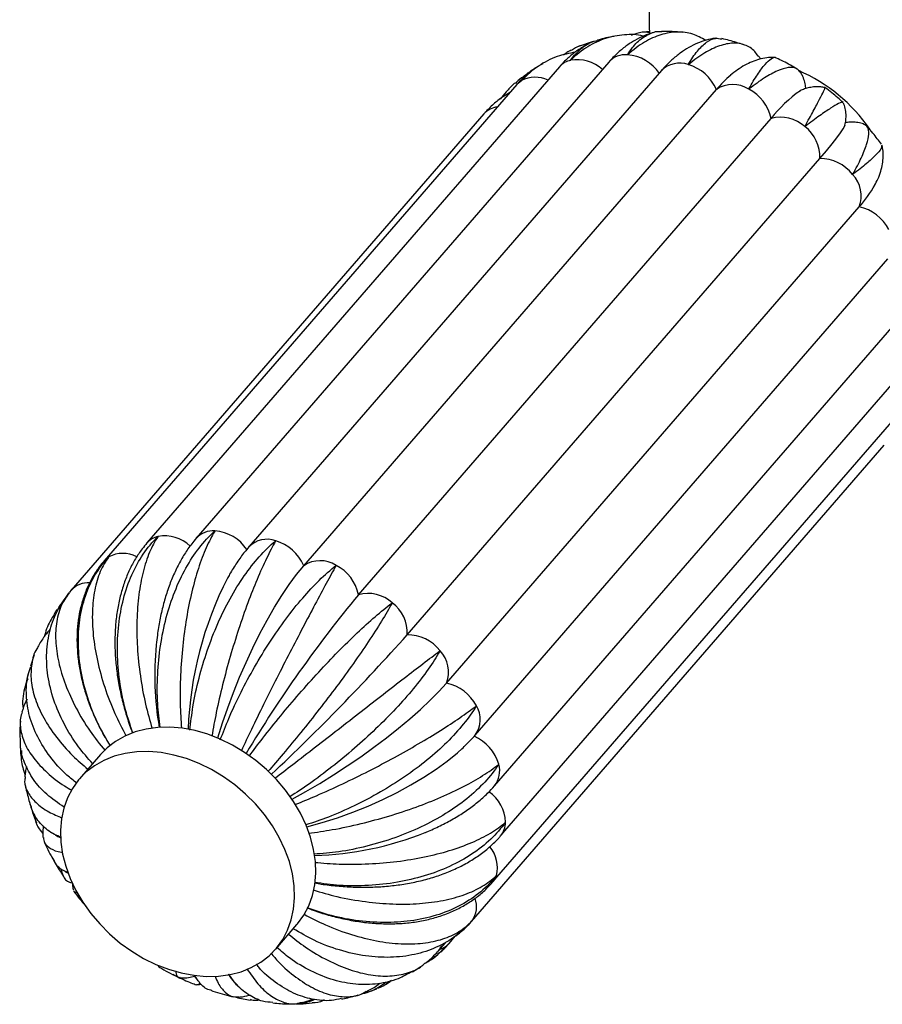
# Paper-space layout '_Posterior' of a CAD drawing. Header units: millimetres. Extents: x -353 to 353, y -227 to 1579.
# Tile 1 of 4: x -205 to -6, y -227 to 0. Entities that reach past the tile are written whole.
import ezdxf

# ---------------------------------------------------------------- set-up
doc = ezdxf.new("R2010")
doc.units = ezdxf.units.MM

psp = doc.layouts.new('_Posterior')

# ---------------------------------------------------------------- linework, layer by layer
at = {"color": 7, "linetype": 'Continuous', "lineweight": 25}
for p, q in [((-63.44, -3.32), (-64.17, -3.59)), ((-72.89, -5.01), (-76.31, -6.16)), ((-80.69, -10.85), (-175.95, -120.85)), ((-69.3, -9.76), (-164.56, -119.76)), ((-85.64, -10.79), (-86.52, -11.32)), ((-84.56, -10.13), (-85.28, -10.57)), ((-57.14, -11.74), (-152.4, -121.74)), ((-90.53, -14.94), (-185.79, -124.94)), ((-139.74, -126.09), (-44.47, -16.09)), ((-92.99, -16.64), (-94.42, -18.3)), ((-98.16, -21.74), (-193.42, -131.74)), ((-127.12, -132.81), (-31.86, -22.81)), ((-115.87, -142.06), (-20.61, -32.06)), ((-106.77, -153.21), (-11.5, -43.21)), ((-100.16, -165.23), (-4.89, -55.23)), ((-95.68, -176.94), (-0.42, -66.94)), ((-94.31, -188.53), (0.95, -78.53)), ((-96.14, -199.21), (-0.87, -89.21)), ((-101.03, -208.26), (-5.76, -98.26)), ((-193.42, -131.74), (-193.82, -132.23)), ((-193.55, -131.89), (-193.42, -131.74)), ((-196.63, -136.33), (-196.31, -135.85)), ((-201.97, -146.65), (-202.85, -149.32)), ((-203.38, -151.07), (-204.14, -154.34)), ((-186.67, -169.73), (-191.55, -175.36)), ((-198.11, -187.64), (-197.44, -188.06)), ((-146.2, -214.64), (-141.32, -209)), ((-100.9, -208.11), (-101.03, -208.26)), ((-108.65, -215.06), (-107.05, -213.2)), ((-106.2, -213.36), (-104.77, -211.7)), ((-114.61, -219.89), (-112.68, -218.66)), ((-155.51, -222.54), (-154.97, -223.08)), ((-126.3, -224.97), (-126, -224.87)), ((-135.75, -226.68), (-135.45, -226.57))]:
    psp.add_line(p, q, dxfattribs=at)
at = {"color": 8, "linetype": 'Continuous', "lineweight": 25, "flags": 128}
for points in [[(-90.53, -14.94), (-90.18, -14.57), (-89.49, -14.05)], [(-92.99, -16.64), (-93.46, -17.29), (-93.67, -17.7)], [(-185.8, -124.94), (-185.44, -124.57), (-184.75, -124.05)], [(-106.86, -213.99), (-106.23, -213.4), (-106.2, -213.36)], [(-108.41, -214.78), (-107.6, -214.45), (-106.86, -213.99)]]:
    psp.add_lwpolyline(points, dxfattribs=at)
at = {"color": 7, "linetype": 'Continuous', "lineweight": 25, "flags": 128}
for points in [[(-20.61, -32.06), (-19.08, -30.26), (-17.76, -28.66), (-16.67, -27.27), (-15.82, -26.1), (-15.21, -25.17), (-14.85, -24.48), (-14.77, -24.25)], [(-159.59, -165.91), (-159.58, -165.87), (-158.5, -162.41), (-157.29, -158.9), (-155.98, -155.38), (-154.57, -151.87), (-153.07, -148.42), (-151.5, -145.04), (-149.88, -141.78), (-148.21, -138.66), (-146.51, -135.71), (-144.79, -132.95), (-143.08, -130.41), (-141.39, -128.12), (-139.74, -126.09)], [(-142.43, -180.05), (-142.38, -180.02), (-139.23, -178.26), (-136.04, -176.38), (-132.85, -174.4), (-129.69, -172.34), (-126.58, -170.21), (-123.55, -168.04), (-120.63, -165.84), (-117.84, -163.64), (-115.22, -161.44), (-112.77, -159.29), (-110.54, -157.18), (-108.53, -155.15), (-106.77, -153.21)], [(-141.32, -209), (-141.15, -208.81), (-139.72, -206.83), (-138.57, -204.65), (-137.73, -202.29), (-137.19, -199.78), (-136.96, -197.15), (-137.05, -194.42), (-137.46, -191.63), (-138.18, -188.82), (-139.2, -186.02), (-140.51, -183.25), (-142.09, -180.56), (-143.94, -177.97), (-146.02, -175.51), (-148.31, -173.21), (-150.78, -171.11), (-153.41, -169.22), (-156.16, -167.56), (-159, -166.16), (-161.91, -165.03), (-164.83, -164.19), (-167.75, -163.64), (-170.63, -163.4), (-173.42, -163.46), (-176.11, -163.82), (-178.65, -164.48), (-181.02, -165.44), (-183.19, -166.67), (-185.14, -168.17), (-186.67, -169.73)], [(-190.02, -173.8), (-191.72, -175.55), (-193.15, -177.53), (-194.29, -179.71), (-195.14, -182.07), (-195.68, -184.59), (-195.91, -187.22), (-195.82, -189.95), (-195.41, -192.73), (-194.69, -195.54), (-193.67, -198.35), (-192.36, -201.11), (-190.77, -203.81), (-188.93, -206.4), (-186.85, -208.86), (-184.56, -211.15), (-182.09, -213.26), (-179.46, -215.15), (-176.71, -216.8), (-173.86, -218.2), (-170.96, -219.33), (-168.03, -220.17), (-165.12, -220.72), (-162.24, -220.97), (-159.45, -220.91), (-156.76, -220.55), (-154.22, -219.88), (-151.85, -218.93), (-149.68, -217.7), (-147.73, -216.2), (-146.03, -214.45), (-144.6, -212.47), (-143.46, -210.29), (-142.61, -207.93), (-142.07, -205.41), (-141.84, -202.78), (-141.93, -200.05), (-142.34, -197.27), (-143.06, -194.46), (-144.08, -191.65), (-145.39, -188.89), (-146.98, -186.19), (-148.82, -183.6), (-150.9, -181.14), (-153.19, -178.85), (-155.66, -176.74), (-158.29, -174.85), (-161.04, -173.2), (-163.88, -171.8), (-166.79, -170.67), (-169.71, -169.83), (-172.63, -169.28), (-175.51, -169.03), (-178.3, -169.09), (-180.99, -169.45), (-183.53, -170.12), (-185.9, -171.07), (-188.07, -172.3), (-190.02, -173.8)], [(-139.03, -186.42), (-135.51, -185.45), (-131.95, -184.31), (-128.4, -183.03), (-124.89, -181.62), (-121.47, -180.09), (-118.16, -178.47), (-114.99, -176.75), (-111.99, -174.96), (-109.19, -173.12), (-106.61, -171.23), (-104.27, -169.32), (-103.14, -168.31)]]:
    psp.add_lwpolyline(points, dxfattribs=at)
at = {"color": 7, "linetype": 'Continuous', "lineweight": 25}
for centre, radius, start, end in [((0, 0), 60, 156.6998, 183.0922), ((-65.76, -17.91), 9.86, 34.1483, 85.5097), ((-53.86, -20.17), 10.24, 23.4607, 73.507), ((-22.73, -34.44), 28.45, 130.4127, 139.8371), ((-41.26, -47.66), 39.25, 34.8166, 66.2898), ((-40.67, -21.78), 6.84, 57.4778, 123.7325), ((-41.44, -24.72), 9.77, 11.2559, 62.9463), ((-8.74, -40.38), 29.03, 124.2089, 142.7563), ((-29.64, -30.77), 8.27, 47.5383, 105.5802), ((-29.23, -31.58), 8.63, 356.8185, 53.1654), ((-20.54, -41.58), 9.53, 37.8444, 90.4476), ((-18.25, -40.69), 7.2, 339.4793, 43.3934), ((-33.45, -23.52), 29.49, 318.0977, 330.1958), ((-13.67, -53.17), 10.2, 27.549, 77.7361), ((-161.02, -127.91), 9.86, 34.1483, 85.5097), ((-149.13, -130.17), 10.24, 23.4607, 73.507), ((-135.94, -131.78), 6.84, 57.4778, 123.7325), ((-136.7, -134.72), 9.77, 11.2559, 62.9463), ((-83.97, -166.69), 82.5, 152.7973, 178.0338), ((104.62, -324.25), 300.59, 140.4395, 149.0045), ((-124.9, -140.77), 8.27, 47.5383, 105.5802), ((-124.49, -141.58), 8.63, 356.8185, 53.1654), ((-496.4, 196.71), 509.48, 313.2675, 318.3227), ((-115.8, -151.58), 9.53, 37.8444, 90.4476), ((-102.46, -151.36), 71.68, 174.4708, 189.6989), ((-113.51, -150.69), 7.2, 339.4793, 43.3934), ((-108.93, -163.17), 10.2, 27.549, 77.7361), ((-104.38, -174.73), 10.04, 15.9844, 66.7209), ((-139.03, -119.79), 73.24, 271.4195, 291.8791)]:
    psp.add_arc(centre, radius, start, end, dxfattribs=at)
at = {"color": 8, "linetype": 'Continuous', "lineweight": 25}
for centre, radius, start, end in [((-65.42, -13.33), 5.28, 85.3373, 137.3851), ((-77.06, -14.05), 4.83, 102.757, 138.602), ((-76.65, -17.88), 8.67, 47.506, 99.8151), ((-52.99, -15.79), 5.8, 69.5365, 135.6742), ((-86.27, -20.24), 6.97, 65.1078, 117.4692), ((-94.4, -25.14), 5.07, 96.8676, 137.8379), ((-160.68, -123.33), 5.28, 85.3381, 137.3611), ((-172.32, -124.05), 4.83, 102.7574, 138.5822), ((-171.91, -127.9), 8.69, 46.8218, 99.7846), ((-148.25, -125.79), 5.8, 69.5344, 135.7079), ((-181.52, -130.31), 7.05, 62.9248, 117.3071), ((-189.52, -135.38), 5.34, 86.3316, 137.0086), ((-104.97, -161.65), 6, 323.3609, 32.1627), ((-99.94, -173.55), 5.44, 321.4588, 16.899), ((-102.2, -185.71), 9.06, 2.3911, 54.787), ((-98.11, -185.34), 4.96, 319.9783, 0.0253), ((-102.51, -195.83), 7.49, 345.7893, 39.8757), ((-99.62, -196.2), 4.61, 319.1336, 341.4916), ((-105.49, -204.83), 5.65, 324.4843, 19.5002), ((-112.14, -212.06), 4.6, 319.2138, 337.8658)]:
    psp.add_arc(centre, radius, start, end, dxfattribs=at)
at = {"color": 7, "linetype": 'Continuous', "lineweight": 25}
for points, knots in [([(-61.36, -3.79), (-61.37, -3.79), (-62.81, -3.32), (-65.77, -3.38), (-70.08, -4.1), (-74.25, -6.08), (-76.85, -8.1), (-78.1, -9.31), (-78.13, -9.34)], [0, 0, 0, 0, 0.001241, 0.246126, 0.498144, 0.743024, 0.995015, 1, 1, 1, 1]), ([(-68.13, -3.82), (-69.36, -4.06), (-70.67, -4.31), (-71.93, -4.72), (-72.01, -4.75)], [0, 0, 0, 0, 0.93869, 1, 1, 1, 1]), ([(-59.16, -2.99), (-59.83, -3.21), (-61.27, -3.67), (-63.35, -4.73), (-65.43, -6.09), (-67.45, -7.75), (-68.67, -9.08), (-69.3, -9.76)], [0, 0, 0, 0, 0.172367, 0.370499, 0.572053, 0.778589, 1, 1, 1, 1]), ([(-64.99, -8.08), (-64.97, -8.05), (-64.28, -6.93), (-62.77, -4.97), (-60.24, -3.27), (-58.32, -2.54), (-57.28, -2.72), (-57.17, -2.74)], [0, 0, 0, 0, 0.006439, 0.322762, 0.648263, 0.964591, 1, 1, 1, 1]), ([(-46.93, -4.74), (-47.92, -4.19), (-49.99, -3.05), (-53.51, -2.66), (-57.26, -3.28), (-61.12, -5.03), (-63.68, -6.92), (-64.96, -8.05), (-64.99, -8.08)], [0, 0, 0, 0, 0.18299, 0.383312, 0.589469, 0.789787, 0.995922, 1, 1, 1, 1]), ([(-59.86, -3), (-60.23, -2.93), (-61.48, -2.67), (-62.62, -3.08), (-63.42, -3.37)], [0, 0, 0, 0, 0.297199, 1, 1, 1, 1]), ([(-59.85, -2.75), (-59.86, -2.75), (-60.38, -2.76), (-60.9, -2.83), (-61.4, -2.89)], [0, 0, 0, 0, 0.01958, 1, 1, 1, 1]), ([(-52.33, -2.91), (-53.1, -2.83), (-54.71, -2.68), (-56.33, -2.71), (-57.17, -2.72)], [0, 0, 0, 0, 0.4796899, 1, 1, 1, 1]), ([(-44.44, -4.26), (-44.55, -4.27), (-45.37, -4.31), (-46.87, -4.68), (-48.9, -5.38), (-50.9, -6.38), (-52.86, -7.67), (-54.8, -9.26), (-56.21, -10.68), (-56.98, -11.55), (-57.14, -11.74)], [0, 0, 0, 0, 0.022736, 0.163096, 0.306731, 0.455972, 0.612924, 0.778922, 0.953694, 1, 1, 1, 1]), ([(-50.96, -10.35), (-50.94, -10.33), (-50.26, -9.13), (-48.85, -7.05), (-46.75, -5.05), (-44.83, -4.09), (-43.71, -4.33), (-43.23, -4.43)], [0, 0, 0, 0, 0.005358, 0.268594, 0.539469, 0.802709, 1, 1, 1, 1]), ([(-38.17, -5.78), (-39.28, -5.41), (-40.94, -4.85), (-42.65, -4.48), (-43.22, -4.35)], [0, 0, 0, 0, 0.667244, 1, 1, 1, 1]), ([(-73.9, -5.51), (-74.5, -5.83), (-75.86, -6.55), (-77.82, -8), (-79.47, -9.49), (-80.37, -10.5), (-80.69, -10.85)], [0, 0, 0, 0, 0.233412, 0.535559, 0.839437, 1, 1, 1, 1]), ([(-78.13, -9.34), (-78.11, -9.32), (-77.4, -8.26), (-75.72, -6.51), (-73.61, -5.08), (-72.22, -4.86), (-71.99, -4.82)], [0, 0, 0, 0, 0.009017, 0.452023, 0.907882, 1, 1, 1, 1]), ([(-74.33, -5.75), (-74.9, -5.81), (-76.25, -5.95), (-77.33, -6.66), (-77.95, -7.07)], [0, 0, 0, 0, 0.423025, 1, 1, 1, 1]), ([(-34.86, -8.39), (-35.1, -8.02), (-35.91, -6.77), (-37.82, -5.71), (-40.55, -5.23), (-43.69, -5.85), (-47.16, -7.5), (-49.64, -9.27), (-50.93, -10.33), (-50.96, -10.35)], [0, 0, 0, 0, 0.078301, 0.2637, 0.444233, 0.630025, 0.810554, 0.996325, 1, 1, 1, 1]), ([(-77.01, -7.46), (-78.44, -7.75), (-81.47, -8.34), (-85.66, -10.58), (-88.25, -12.75), (-89.46, -14.03), (-89.49, -14.05)], [0, 0, 0, 0, 0.306037, 0.644655, 0.993107, 1, 1, 1, 1]), ([(-78, -7), (-78.33, -7.17), (-78.95, -7.5), (-79.49, -7.94), (-79.75, -8.14)], [0, 0, 0, 0, 0.534741, 1, 1, 1, 1]), ([(-30.94, -8.74), (-31, -8.73), (-31.65, -8.65), (-32.89, -8.78), (-34.6, -9.09), (-36.28, -9.67), (-37.97, -10.49), (-39.62, -11.53), (-40.67, -12.39), (-41.19, -12.81)], [0, 0, 0, 0, 0.015478, 0.158446, 0.305392, 0.460615, 0.629551, 0.81874, 1, 1, 1, 1]), ([(-37, -16.01), (-36.98, -15.99), (-36.29, -14.73), (-34.96, -12.49), (-33.2, -10.13), (-31.77, -8.89), (-30.9, -8.5), (-30.63, -8.83), (-30.61, -8.86)], [0, 0, 0, 0, 0.004856, 0.243442, 0.488951, 0.727541, 0.973078, 1, 1, 1, 1]), ([(-34.26, -9.07), (-34.28, -9.03), (-34.42, -8.78), (-34.62, -8.54), (-34.79, -8.33)], [0, 0, 0, 0, 0.1234322, 1, 1, 1, 1]), ([(-25.81, -11.38), (-26.86, -10.76), (-28.42, -9.84), (-30.07, -9.09), (-30.6, -8.85)], [0, 0, 0, 0, 0.6758139, 1, 1, 1, 1]), ([(-89.49, -14.05), (-89.47, -14.03), (-88.71, -13.04), (-87.83, -11.98), (-86.61, -11.4), (-86.5, -11.35)], [0, 0, 0, 0, 0.0182959, 0.9171229, 1, 1, 1, 1]), ([(-24.93, -12.29), (-25.27, -11.87), (-25.95, -11.03), (-27.83, -10.91), (-30.28, -11.65), (-33.33, -13.32), (-35.69, -15), (-36.97, -16), (-37, -16.01)], [0, 0, 0, 0, 0.196236, 0.39331, 0.596125, 0.793195, 0.995989, 1, 1, 1, 1]), ([(-88.71, -13.07), (-88.98, -13.19), (-89.85, -13.55), (-90.46, -14.23), (-90.88, -14.69)], [0, 0, 0, 0, 0.303987, 1, 1, 1, 1]), ([(-87.45, -12.03), (-87.83, -12.32), (-88.95, -13.19), (-89.9, -14.24), (-90.53, -14.94)], [0, 0, 0, 0, 0.339317, 1, 1, 1, 1]), ([(-89.06, -13.16), (-88.88, -12.98), (-88.5, -12.61), (-88.02, -12.4), (-87.76, -12.28)], [0, 0, 0, 0, 0.459762, 1, 1, 1, 1]), ([(-23.82, -15.9), (-23.83, -15.84), (-23.84, -15.39), (-24.04, -14.44), (-24.39, -13.26), (-24.79, -12.56), (-24.94, -12.29)], [0, 0, 0, 0, 0.058108, 0.419159, 0.775715, 1, 1, 1, 1]), ([(-90.95, -14.6), (-91.07, -14.69), (-91.81, -15.3), (-92.45, -16.03), (-92.99, -16.64)], [0, 0, 0, 0, 0.151844, 1, 1, 1, 1]), ([(-19.46, -15.65), (-19.77, -15.59), (-20.54, -15.43), (-21.74, -15.46), (-23.01, -15.64), (-24.16, -15.97), (-24.8, -16.25), (-25.12, -16.4)], [0, 0, 0, 0, 0.138986, 0.352208, 0.563689, 0.778714, 1, 1, 1, 1]), ([(-24.05, -24.67), (-24.04, -24.65), (-23.32, -23.33), (-22.01, -20.93), (-20.56, -18.2), (-19.67, -16.43), (-19.31, -15.62), (-19.44, -15.71), (-19.46, -15.73)], [0, 0, 0, 0, 0.004664, 0.233779, 0.469543, 0.698662, 0.934453, 1, 1, 1, 1]), ([(-15.19, -19.13), (-16.04, -18.37), (-17.4, -17.15), (-18.87, -16.07), (-19.42, -15.67)], [0, 0, 0, 0, 0.6253406, 1, 1, 1, 1]), ([(-92.14, -16.8), (-92.79, -17.19), (-94.23, -18.05), (-96.26, -19.7), (-97.52, -21.05), (-98.16, -21.74)], [0, 0, 0, 0, 0.29116, 0.641025, 1, 1, 1, 1]), ([(-15.25, -19.2), (-15.26, -19.15), (-15.29, -18.92), (-16.19, -19.28), (-17.95, -20.29), (-20.56, -22.08), (-22.78, -23.71), (-24.03, -24.65), (-24.05, -24.67)], [0, 0, 0, 0, 0.067772, 0.296345, 0.531575, 0.760142, 0.995347, 1, 1, 1, 1]), ([(-14.82, -24.35), (-14.76, -24.14), (-14.62, -23.59), (-14.51, -22.5), (-14.57, -21.16), (-14.78, -20.04), (-15.05, -19.42), (-15.13, -19.25)], [0, 0, 0, 0, 0.152861, 0.394388, 0.643065, 0.899187, 1, 1, 1, 1]), ([(-10.47, -24.08), (-10.48, -24.07), (-10.9, -23.88), (-11.79, -23.72), (-13.04, -23.59), (-14.02, -23.64), (-14.52, -23.74), (-14.68, -23.77)], [0, 0, 0, 0, 0.004273, 0.304244, 0.591422, 0.868389, 1, 1, 1, 1]), ([(-13.01, -35.74), (-13, -35.71), (-12.23, -34.35), (-10.91, -31.8), (-9.66, -28.68), (-9.18, -26.28), (-9.4, -24.68), (-10.15, -24.3), (-10.49, -24.13)], [0, 0, 0, 0, 0.004114, 0.206217, 0.414185, 0.616291, 0.824283, 1, 1, 1, 1]), ([(-6.35, -28.76), (-6.99, -27.9), (-8.08, -26.44), (-9.3, -25.1), (-9.8, -24.55)], [0, 0, 0, 0, 0.592664, 1, 1, 1, 1]), ([(-6.29, -28.94), (-6.3, -29.19), (-6.32, -29.71), (-7.57, -31.2), (-9.73, -33.19), (-11.79, -34.82), (-12.99, -35.72), (-13.01, -35.74)], [0, 0, 0, 0, 0.228754, 0.48658, 0.737102, 0.9949, 1, 1, 1, 1]), ([(-7.95, -38.28), (-7.68, -37.78), (-7.11, -36.73), (-6.51, -35.07), (-6.09, -33.35), (-5.93, -31.66), (-5.98, -30.18), (-6.19, -29.28), (-6.27, -28.93)], [0, 0, 0, 0, 0.1862224, 0.3963016, 0.5794684, 0.746457, 0.9037559, 1, 1, 1, 1]), ([(-172.89, -163.46), (-173.11, -161.65), (-173.61, -157.63), (-173.57, -151.24), (-172.92, -144.51), (-171.59, -138.07), (-169.6, -131.99), (-167.05, -126.56), (-163.94, -121.82), (-161.55, -119.24), (-160.27, -118.1), (-160.25, -118.08)], [0, 0, 0, 0, 0.10568, 0.234441, 0.35962, 0.488432, 0.613863, 0.742948, 0.868376, 0.997447, 1, 1, 1, 1]), ([(-160.25, -118.08), (-160.26, -118.1), (-160.95, -119.23), (-162.3, -121.84), (-164.09, -126.57), (-165.64, -132.08), (-166.87, -138.13), (-167.76, -144.64), (-168.24, -151.31), (-168.36, -157.76), (-168.1, -161.78), (-167.98, -163.65)], [0, 0, 0, 0, 0.002553, 0.127962, 0.257011, 0.382422, 0.511485, 0.636645, 0.765436, 0.890552, 1, 1, 1, 1]), ([(-179.17, -164.75), (-179.78, -162.98), (-181.14, -159.06), (-182.34, -152.79), (-182.89, -146.16), (-182.59, -139.76), (-181.48, -133.66), (-179.58, -128.15), (-176.91, -123.28), (-174.67, -120.57), (-173.42, -119.36), (-173.39, -119.34)], [0, 0, 0, 0, 0.106235, 0.234916, 0.360018, 0.48875, 0.614103, 0.743107, 0.868458, 0.997448, 1, 1, 1, 1]), ([(-173.39, -119.34), (-173.41, -119.36), (-174.12, -120.42), (-175.43, -122.89), (-176.91, -127.41), (-177.91, -132.74), (-178.35, -138.61), (-178.24, -144.96), (-177.56, -151.49), (-176.42, -157.86), (-175.27, -161.85), (-174.73, -163.72)], [0, 0, 0, 0, 0.002549, 0.127771, 0.256627, 0.381851, 0.510722, 0.635694, 0.764293, 0.889222, 1, 1, 1, 1]), ([(-164.56, -119.76), (-164.91, -120.18), (-165.88, -121.34), (-167.31, -123.42), (-168.8, -126.06), (-170.13, -128.93), (-171.27, -132), (-172.23, -135.24), (-172.99, -138.61), (-173.52, -141.66), (-173.71, -143.61), (-173.78, -144.35)], [0, 0, 0, 0, 0.069, 0.188415, 0.309347, 0.431914, 0.55521, 0.678437, 0.801265, 0.923584, 1, 1, 1, 1]), ([(-166.01, -164.05), (-165.81, -162.27), (-165.37, -158.34), (-164.01, -152.13), (-162.08, -145.63), (-159.66, -139.42), (-156.78, -133.58), (-153.56, -128.38), (-150.03, -123.88), (-147.53, -121.44), (-146.24, -120.37), (-146.22, -120.35)], [0, 0, 0, 0, 0.107204, 0.235745, 0.360711, 0.489304, 0.614521, 0.743386, 0.8686, 0.997451, 1, 1, 1, 1]), ([(-146.22, -120.35), (-146.23, -120.38), (-146.92, -121.58), (-148.33, -124.31), (-150.5, -129.14), (-152.69, -134.68), (-154.78, -140.68), (-156.76, -147.07), (-158.5, -153.56), (-159.95, -159.8), (-160.63, -163.64), (-160.95, -165.44)], [0, 0, 0, 0, 0.002551, 0.127866, 0.256818, 0.382135, 0.511101, 0.636166, 0.764861, 0.889883, 1, 1, 1, 1]), ([(-175.95, -120.85), (-176.32, -121.3), (-177.27, -122.45), (-178.64, -124.5), (-180, -127.05), (-181.13, -129.81), (-182.05, -132.76), (-182.73, -135.89), (-183.17, -139.16), (-183.37, -142.55), (-183.33, -146.03), (-183.05, -149.57), (-182.53, -153.14), (-181.8, -156.72), (-180.82, -160.28), (-179.97, -162.97), (-179.37, -164.45), (-179.24, -164.78)], [0, 0, 0, 0, 0.04249, 0.110742, 0.179853, 0.250236, 0.321747, 0.394137, 0.467115, 0.540408, 0.61378, 0.687087, 0.760275, 0.833332, 0.906275, 0.979142, 1, 1, 1, 1]), ([(-152.4, -121.74), (-152.73, -122.13), (-153.7, -123.28), (-155.19, -125.37), (-156.51, -127.43), (-157.19, -128.73), (-157.36, -129.05)], [0, 0, 0, 0, 0.184378, 0.535051, 0.884077, 1, 1, 1, 1]), ([(-185.79, -124.94), (-186.17, -125.39), (-187.12, -126.54), (-188.45, -128.57), (-189.71, -131.04), (-190.71, -133.68), (-191.46, -136.48), (-191.93, -139.41), (-192.13, -142.47), (-192.06, -145.64), (-191.7, -148.88), (-191.07, -152.17), (-190.16, -155.48), (-188.99, -158.8), (-187.57, -162.08), (-186.07, -165.04), (-184.95, -166.87), (-184.47, -167.65)], [0, 0, 0, 0, 0.04237, 0.107987, 0.173889, 0.240461, 0.307911, 0.376348, 0.445774, 0.516086, 0.587108, 0.658633, 0.73046, 0.80243, 0.874401, 0.946322, 1, 1, 1, 1]), ([(-184.38, -167.74), (-185.34, -166.1), (-187.45, -162.51), (-189.72, -156.67), (-191.31, -150.45), (-191.93, -144.36), (-191.59, -138.47), (-190.3, -133.05), (-188.06, -128.16), (-185.98, -125.36), (-184.77, -124.07), (-184.75, -124.05)], [0, 0, 0, 0, 0.107316, 0.2358413, 0.3607917, 0.4893682, 0.6145697, 0.7434182, 0.8686169, 0.9974515, 1, 1, 1, 1]), ([(-184.75, -124.05), (-184.76, -124.07), (-185.53, -125.06), (-186.84, -127.37), (-188.11, -131.61), (-188.66, -136.59), (-188.45, -142.07), (-187.5, -148.01), (-185.81, -154.1), (-183.6, -159.98), (-181.69, -163.64), (-180.81, -165.34)], [0, 0, 0, 0, 0.002556, 0.128108, 0.257303, 0.382857, 0.512067, 0.637369, 0.766307, 0.891564, 1, 1, 1, 1]), ([(-159.01, -166.31), (-158.38, -164.67), (-157, -161.09), (-154.31, -155.39), (-151.12, -149.43), (-147.63, -143.71), (-143.88, -138.32), (-140.03, -133.5), (-136.13, -129.31), (-133.56, -127.04), (-132.28, -126.03), (-132.26, -126.01)], [0, 0, 0, 0, 0.107757, 0.236219, 0.361108, 0.489621, 0.61476, 0.743545, 0.868682, 0.997453, 1, 1, 1, 1]), ([(-132.26, -126.01), (-132.27, -126.04), (-132.97, -127.31), (-134.5, -130.12), (-137.08, -134.94), (-139.94, -140.34), (-142.92, -146.08), (-145.99, -152.09), (-148.99, -158.08), (-151.78, -163.79), (-153.39, -167.25), (-154.15, -168.88)], [0, 0, 0, 0, 0.002548, 0.127712, 0.256508, 0.381674, 0.510484, 0.635398, 0.763938, 0.888808, 1, 1, 1, 1]), ([(-188.49, -171.82), (-189.61, -170.54), (-192.19, -167.6), (-195.21, -162.62), (-197.61, -157.09), (-198.96, -151.56), (-199.26, -146.08), (-198.46, -140.94), (-196.8, -136.36), (-194.96, -133.86), (-194.11, -132.71)], [0, 0, 0, 0, 0.102574, 0.235442, 0.364613, 0.497534, 0.626965, 0.760166, 0.889595, 1, 1, 1, 1]), ([(-193.79, -132.25), (-194.44, -133.15), (-195.84, -135.08), (-196.9, -138.89), (-197.16, -143.38), (-196.48, -148.3), (-194.89, -153.57), (-192.43, -158.94), (-189.36, -164.12), (-186.82, -167.32), (-185.62, -168.82)], [0, 0, 0, 0, 0.114795, 0.245592, 0.372703, 0.503515, 0.63037, 0.760907, 0.887717, 1, 1, 1, 1]), ([(-193.94, -132.37), (-193.99, -132.43), (-194.08, -132.52), (-194.15, -132.62), (-194.17, -132.66)], [0, 0, 0, 0, 0.636625, 1, 1, 1, 1]), ([(-196.74, -136.25), (-196.79, -136.32), (-197.02, -136.64), (-197.21, -136.98), (-197.35, -137.25)], [0, 0, 0, 0, 0.214574, 1, 1, 1, 1]), ([(-195.51, -134.61), (-195.76, -134.91), (-196.09, -135.28), (-196.35, -135.7), (-196.41, -135.79)], [0, 0, 0, 0, 0.787441, 1, 1, 1, 1]), ([(-195.39, -134.44), (-195.61, -134.75), (-195.99, -135.29), (-196.27, -135.88), (-196.39, -136.14)], [0, 0, 0, 0, 0.574673, 1, 1, 1, 1]), ([(-152.33, -170.09), (-151.31, -168.71), (-149.05, -165.69), (-145.13, -160.81), (-140.78, -155.65), (-136.31, -150.65), (-131.78, -145.87), (-127.4, -141.56), (-123.19, -137.75), (-120.59, -135.64), (-119.34, -134.69), (-119.32, -134.67)], [0, 0, 0, 0, 0.107421, 0.235931, 0.360867, 0.489428, 0.614615, 0.743448, 0.868632, 0.997452, 1, 1, 1, 1]), ([(-119.32, -134.67), (-119.33, -134.7), (-120.06, -136.02), (-121.73, -138.88), (-124.75, -143.59), (-128.26, -148.69), (-132.09, -153.96), (-136.19, -159.34), (-140.36, -164.58), (-144.38, -169.46), (-146.85, -172.31), (-148.02, -173.66)], [0, 0, 0, 0, 0.002547, 0.127686, 0.256455, 0.381595, 0.51038, 0.635268, 0.763781, 0.888626, 1, 1, 1, 1]), ([(-197.27, -137.3), (-197.64, -137.83), (-198.77, -139.43), (-199.31, -141.3), (-199.67, -142.55)], [0, 0, 0, 0, 0.331287, 1, 1, 1, 1]), ([(-198.31, -140.79), (-198.69, -141.24), (-199.63, -142.39), (-200.66, -143.89), (-201.19, -145), (-201.33, -145.28)], [0, 0, 0, 0, 0.32327, 0.825767, 1, 1, 1, 1]), ([(-201.36, -145.27), (-201.37, -145.28), (-202.1, -146.28), (-202.64, -148.75), (-202.85, -152.64), (-201.89, -156.86), (-199.92, -161.28), (-196.97, -165.69), (-193.52, -169.71), (-190.77, -172.07), (-189.59, -173.09)], [0, 0, 0, 0, 0.0012384, 0.1514787, 0.2974846, 0.4477421, 0.5934544, 0.7433956, 0.889057, 1, 1, 1, 1]), ([(-146.41, -175.16), (-145.05, -174.13), (-142.05, -171.84), (-137.1, -168.02), (-131.76, -163.87), (-126.48, -159.76), (-121.32, -155.74), (-116.5, -152.01), (-112.09, -148.62), (-109.5, -146.66), (-108.3, -145.76), (-108.28, -145.74)], [0, 0, 0, 0, 0.106206, 0.234891, 0.359997, 0.488733, 0.614091, 0.743099, 0.868454, 0.997448, 1, 1, 1, 1]), ([(-108.28, -145.74), (-108.29, -145.77), (-109.06, -147.13), (-110.9, -150), (-114.34, -154.49), (-118.45, -159.15), (-123.03, -163.78), (-128.03, -168.34), (-133.2, -172.6), (-138.26, -176.41), (-141.44, -178.5), (-142.94, -179.48)], [0, 0, 0, 0, 0.002549, 0.127785, 0.256654, 0.381891, 0.510775, 0.635761, 0.764373, 0.889315, 1, 1, 1, 1]), ([(-192.13, -176.31), (-192.91, -175.71), (-195.31, -173.83), (-198.42, -170.23), (-201.37, -165.64), (-203.22, -160.87), (-203.91, -156.01), (-203.76, -152.13), (-202.98, -149.98), (-202.75, -149.36)], [0, 0, 0, 0, 0.0815045, 0.2530772, 0.4198775, 0.5915186, 0.7586543, 0.9306583, 1, 1, 1, 1]), ([(-203.45, -152.21), (-203.72, -152.99), (-204.51, -155.23), (-204.79, -157.6), (-204.52, -159.13), (-204.52, -159.14)], [0, 0, 0, 0, 0.344824, 0.996183, 1, 1, 1, 1]), ([(-203.63, -156.9), (-203.74, -157.1), (-204.24, -158.07), (-204.55, -159.12), (-204.8, -159.94)], [0, 0, 0, 0, 0.208442, 1, 1, 1, 1]), ([(-141.72, -181.25), (-140.1, -180.6), (-136.51, -179.15), (-130.77, -176.52), (-124.68, -173.53), (-118.8, -170.42), (-113.19, -167.24), (-108.1, -164.15), (-103.58, -161.18), (-101.05, -159.35), (-99.91, -158.48), (-99.89, -158.46)], [0, 0, 0, 0, 0.106284, 0.234958, 0.360053, 0.488778, 0.614124, 0.743122, 0.868465, 0.997449, 1, 1, 1, 1]), ([(-99.89, -158.46), (-99.91, -158.49), (-100.74, -159.87), (-102.74, -162.7), (-106.56, -166.89), (-111.17, -171.02), (-116.35, -174.89), (-122.06, -178.47), (-128, -181.6), (-133.82, -184.18), (-137.51, -185.4), (-139.23, -185.97)], [0, 0, 0, 0, 0.002554, 0.128015, 0.257117, 0.38258, 0.511696, 0.636907, 0.765751, 0.890918, 1, 1, 1, 1]), ([(-204.72, -159.97), (-204.81, -160.15), (-205.33, -161.33), (-205.22, -163.78), (-204.33, -167.15), (-202.24, -170.6), (-199.11, -173.89), (-196.07, -176.38), (-193.88, -177.61), (-193.32, -177.93)], [0, 0, 0, 0, 0.032888, 0.21217, 0.396673, 0.575595, 0.75971, 0.938569, 1, 1, 1, 1]), ([(-205.16, -162.02), (-205.16, -162.04), (-205.29, -163.4), (-205.31, -164.83), (-205.24, -166.24), (-205.23, -166.31)], [0, 0, 0, 0, 0.013433, 0.956517, 1, 1, 1, 1]), ([(-103.21, -168.37), (-102.55, -167.74), (-101.47, -166.71), (-100.52, -165.65), (-100.16, -165.23)], [0, 0, 0, 0, 0.608663, 1, 1, 1, 1]), ([(-205.22, -166.39), (-205.22, -166.56), (-205.24, -168.08), (-205.09, -169.59), (-204.95, -170.93)], [0, 0, 0, 0, 0.115769, 1, 1, 1, 1]), ([(-195.06, -181.88), (-196.46, -180.92), (-199.25, -179), (-202.32, -175.5), (-204.33, -171.67), (-205.26, -168.54), (-205.15, -166.72), (-205.12, -166.3)], [0, 0, 0, 0, 0.230818, 0.46184, 0.699568, 0.931055, 1, 1, 1, 1]), ([(-204.88, -168.75), (-204.94, -169.49), (-205.11, -171.46), (-204.47, -173.28), (-204.08, -174.42)], [0, 0, 0, 0, 0.3743, 1, 1, 1, 1]), ([(-203.73, -172.49), (-203.84, -172.91), (-204.05, -173.69), (-204.1, -174.5), (-204.12, -174.87)], [0, 0, 0, 0, 0.5355026, 1, 1, 1, 1]), ([(-138.61, -187.9), (-136.8, -187.65), (-132.82, -187.09), (-126.55, -185.73), (-120.02, -183.97), (-113.8, -181.91), (-107.96, -179.6), (-102.75, -177.14), (-98.26, -174.57), (-95.82, -172.85), (-94.75, -171.98), (-94.73, -171.96)], [0, 0, 0, 0, 0.107415, 0.235926, 0.360863, 0.489425, 0.614613, 0.743447, 0.868632, 0.997452, 1, 1, 1, 1]), ([(-94.73, -171.96), (-94.75, -171.99), (-95.65, -173.39), (-97.82, -176.14), (-101.94, -179.97), (-106.92, -183.48), (-112.52, -186.51), (-118.68, -189.05), (-125.11, -190.97), (-131.44, -192.27), (-135.47, -192.59), (-137.35, -192.74)], [0, 0, 0, 0, 0.00255, 0.127835, 0.256755, 0.382042, 0.510977, 0.636012, 0.764675, 0.889666, 1, 1, 1, 1]), ([(-204.03, -174.88), (-204.1, -175.23), (-204.33, -176.47), (-203.55, -178.51), (-201.69, -180.89), (-199.01, -182.89), (-196.56, -183.93), (-195.49, -184.38)], [0, 0, 0, 0, 0.094546, 0.336201, 0.570546, 0.811692, 1, 1, 1, 1]), ([(-204.03, -176.7), (-203.93, -177.24), (-203.62, -178.87), (-203.14, -180.46), (-202.83, -181.52)], [0, 0, 0, 0, 0.331703, 1, 1, 1, 1]), ([(-111.62, -187.69), (-111.4, -187.6), (-110.08, -187.09), (-107.82, -186), (-104.86, -184.41), (-102.11, -182.66), (-99.56, -180.75), (-97.41, -178.84), (-96.21, -177.52), (-95.68, -176.94)], [0, 0, 0, 0, 0.033655, 0.198151, 0.363857, 0.530879, 0.699152, 0.868258, 1, 1, 1, 1]), ([(-203.06, -180.67), (-202.84, -181.49), (-202.39, -183.13), (-201.78, -184.72), (-201.47, -185.51)], [0, 0, 0, 0, 0.501578, 1, 1, 1, 1]), ([(-195.76, -188.85), (-196.28, -188.64), (-198.11, -187.9), (-200.32, -185.98), (-202.17, -183.71), (-202.58, -182.04), (-202.72, -181.49)], [0, 0, 0, 0, 0.134268, 0.476797, 0.829266, 1, 1, 1, 1]), ([(-202.01, -183.43), (-201.81, -184.49), (-201.49, -186.19), (-200.37, -187.47), (-199.95, -187.96)], [0, 0, 0, 0, 0.62534, 1, 1, 1, 1]), ([(-199.87, -186.21), (-199.89, -186.36), (-200.02, -187.16), (-200.04, -188.07), (-199.94, -188.8), (-199.93, -188.87)], [0, 0, 0, 0, 0.176293, 0.919179, 1, 1, 1, 1]), ([(-93.15, -185.34), (-93.17, -185.36), (-94.15, -186.74), (-96.46, -189.39), (-100.8, -192.81), (-106, -195.68), (-111.79, -197.86), (-118.14, -199.35), (-124.73, -200.07), (-131.22, -200.1), (-135.33, -199.53), (-137.27, -199.26)], [0, 0, 0, 0, 0.002548, 0.127716, 0.256517, 0.381687, 0.510503, 0.635422, 0.763966, 0.888841, 1, 1, 1, 1]), ([(-137.19, -194.63), (-135.31, -194.78), (-131.18, -195.13), (-124.75, -195.04), (-118.11, -194.49), (-111.82, -193.45), (-105.97, -191.96), (-100.84, -190.1), (-96.47, -187.89), (-94.16, -186.23), (-93.17, -185.35), (-93.15, -185.34)], [0, 0, 0, 0, 0.107671, 0.236145, 0.361046, 0.489571, 0.614723, 0.74352, 0.868669, 0.997453, 1, 1, 1, 1]), ([(-197.14, -188.25), (-197.01, -188.33), (-196.57, -188.62), (-196.09, -188.82), (-195.75, -188.96)], [0, 0, 0, 0, 0.295138, 1, 1, 1, 1]), ([(-137.14, -199.37), (-136.66, -199.46), (-134.97, -199.78), (-132.03, -200.11), (-128.34, -200.36), (-124.68, -200.39), (-121.06, -200.21), (-117.5, -199.82), (-114.04, -199.2), (-110.69, -198.37), (-107.49, -197.31), (-104.44, -196.04), (-101.59, -194.54), (-98.97, -192.84), (-96.68, -190.99), (-95.18, -189.51), (-94.45, -188.69), (-94.31, -188.53)], [0, 0, 0, 0, 0.028688, 0.101954, 0.175287, 0.248745, 0.322388, 0.39627, 0.470434, 0.544901, 0.619654, 0.694615, 0.769543, 0.844113, 0.917921, 0.984424, 1, 1, 1, 1]), ([(-199.82, -188.86), (-199.79, -189.29), (-199.71, -190.29), (-198.24, -191.43), (-196.77, -192.17), (-195.53, -192.32), (-195.45, -192.33)], [0, 0, 0, 0, 0.256815, 0.610586, 0.974625, 1, 1, 1, 1]), ([(-199.68, -189.84), (-199.63, -189.97), (-199.01, -191.41), (-198.19, -192.99), (-197.34, -194.39), (-197.24, -194.56)], [0, 0, 0, 0, 0.079061, 0.886573, 1, 1, 1, 1]), ([(-197.92, -193.3), (-197.66, -193.8), (-196.84, -195.39), (-195.86, -196.89), (-195.18, -197.92)], [0, 0, 0, 0, 0.311904, 1, 1, 1, 1]), ([(-194.11, -196.96), (-194.62, -196.78), (-196.05, -196.29), (-196.79, -195.24), (-197.25, -194.57)], [0, 0, 0, 0, 0.362288, 1, 1, 1, 1]), ([(-195.75, -196.16), (-195.63, -196.72), (-195.35, -198.02), (-194.45, -199.05), (-193.49, -199.32), (-193.31, -199.37)], [0, 0, 0, 0, 0.379676, 0.889474, 1, 1, 1, 1]), ([(-194.83, -196.76), (-194.76, -196.8), (-194.49, -196.96), (-194.21, -197.05), (-194.01, -197.11)], [0, 0, 0, 0, 0.276044, 1, 1, 1, 1]), ([(-95.25, -197.66), (-95.27, -197.69), (-96.32, -199.04), (-98.76, -201.55), (-103.22, -204.55), (-108.45, -206.79), (-114.22, -208.16), (-120.46, -208.67), (-126.89, -208.27), (-133.16, -207.13), (-137.1, -205.75), (-138.96, -205.1)], [0, 0, 0, 0, 0.0025482, 0.1277355, 0.2565554, 0.3817445, 0.5105791, 0.6355166, 0.7640799, 0.8889738, 1, 1, 1, 1]), ([(-137.54, -201), (-135.72, -201.54), (-131.72, -202.72), (-125.49, -203.79), (-119.05, -204.35), (-112.99, -204.24), (-107.38, -203.5), (-102.48, -202.15), (-98.34, -200.22), (-96.19, -198.59), (-95.27, -197.68), (-95.25, -197.66)], [0, 0, 0, 0, 0.106956, 0.235533, 0.360534, 0.489162, 0.614414, 0.743315, 0.868564, 0.99745, 1, 1, 1, 1]), ([(-193.17, -199.29), (-193.17, -199.54), (-193.15, -200.12), (-193, -200.72), (-192.91, -201.07)], [0, 0, 0, 0, 0.427198, 1, 1, 1, 1]), ([(-138.83, -205.18), (-138.41, -205.35), (-136.84, -205.97), (-134.07, -206.82), (-130.54, -207.71), (-127.01, -208.35), (-123.49, -208.73), (-120.02, -208.86), (-116.62, -208.73), (-113.32, -208.32), (-110.14, -207.64), (-107.12, -206.69), (-104.28, -205.48), (-101.66, -204.01), (-99.29, -202.32), (-97.47, -200.69), (-96.49, -199.6), (-96.14, -199.21)], [0, 0, 0, 0, 0.0265363, 0.0988343, 0.1712825, 0.2439104, 0.316732, 0.3897358, 0.4628725, 0.5359968, 0.6089181, 0.6813902, 0.7531373, 0.8239071, 0.8935318, 0.9619708, 1, 1, 1, 1]), ([(-192.86, -201.25), (-192.84, -201.28), (-191.99, -202.49), (-191.02, -203.61), (-190.08, -204.71)], [0, 0, 0, 0, 0.020577, 1, 1, 1, 1]), ([(-192.79, -201.21), (-192.71, -201.38), (-192.62, -201.57), (-192.08, -201.49), (-192.01, -201.48)], [0, 0, 0, 0, 0.8758518, 1, 1, 1, 1]), ([(-139.63, -206.62), (-138, -207.47), (-134.38, -209.35), (-128.71, -211.41), (-122.81, -212.9), (-117.24, -213.56), (-112.08, -213.41), (-107.56, -212.46), (-103.75, -210.73), (-101.76, -209.08), (-100.91, -208.12), (-100.9, -208.11)], [0, 0, 0, 0, 0.105099, 0.233944, 0.359204, 0.4881, 0.613613, 0.742781, 0.868291, 0.997445, 1, 1, 1, 1]), ([(-100.9, -208.11), (-100.92, -208.13), (-102.04, -209.43), (-104.57, -211.79), (-109.02, -214.39), (-114.12, -216.06), (-119.63, -216.72), (-125.49, -216.38), (-131.43, -215.03), (-137.09, -212.92), (-140.56, -210.9), (-142.15, -209.97)], [0, 0, 0, 0, 0.00256, 0.128306, 0.257701, 0.383449, 0.512859, 0.638354, 0.767492, 0.892944, 1, 1, 1, 1]), ([(-104.64, -211.6), (-104.07, -211.17), (-102.77, -210.17), (-101.66, -208.95), (-101.03, -208.26)], [0, 0, 0, 0, 0.429952, 1, 1, 1, 1]), ([(-143.24, -211.23), (-141.95, -212.25), (-138.97, -214.61), (-134.2, -217.36), (-129.11, -219.54), (-124.27, -220.76), (-119.73, -221.04), (-115.78, -220.29), (-113.08, -219.21), (-112, -218.14), (-111.78, -217.92)], [0, 0, 0, 0, 0.110506, 0.25455, 0.394587, 0.538688, 0.679006, 0.823412, 0.963728, 1, 1, 1, 1]), ([(-108.23, -215.4), (-108.12, -215.31), (-107.37, -214.7), (-106.74, -213.97), (-106.2, -213.36)], [0, 0, 0, 0, 0.1515213, 1, 1, 1, 1]), ([(-147.32, -215.6), (-146.74, -216.28), (-144.88, -218.46), (-141.58, -221.23), (-137.54, -223.83), (-133.6, -225.37), (-129.87, -225.8), (-127.08, -225.47), (-125.72, -224.63), (-125.33, -224.4)], [0, 0, 0, 0, 0.077363, 0.250173, 0.418177, 0.591056, 0.759397, 0.932642, 1, 1, 1, 1]), ([(-114.66, -219.8), (-115.73, -220.42), (-118.21, -221.83), (-122.64, -222.83), (-127.66, -222.95), (-132.89, -221.94), (-138.05, -219.86), (-142.48, -217.3), (-144.97, -215.14), (-145.92, -214.31)], [0, 0, 0, 0, 0.119109, 0.274743, 0.43491, 0.590231, 0.750061, 0.905328, 1, 1, 1, 1]), ([(-111.8, -217.93), (-111.46, -217.76), (-109.62, -216.84), (-108.08, -215.31), (-106.89, -214.01), (-106.86, -213.99)], [0, 0, 0, 0, 0.180324, 0.9841, 1, 1, 1, 1]), ([(-111.74, -217.98), (-111.36, -217.68), (-110.24, -216.81), (-109.28, -215.76), (-108.65, -215.06)], [0, 0, 0, 0, 0.339799, 1, 1, 1, 1]), ([(-110.11, -216.87), (-109.81, -216.67), (-109.36, -216.37), (-108.96, -216.02), (-108.82, -215.91)], [0, 0, 0, 0, 0.675704, 1, 1, 1, 1]), ([(-106.86, -213.99), (-106.88, -214), (-107.45, -214.72), (-108.18, -215.29), (-108.88, -215.84)], [0, 0, 0, 0, 0.02713, 1, 1, 1, 1]), ([(-131.08, -226.07), (-131.84, -226.25), (-134.04, -226.76), (-137.77, -226.37), (-142.15, -225.01), (-146.29, -222.43), (-149.19, -220.07), (-150.52, -218.37), (-150.71, -218.14)], [0, 0, 0, 0, 0.112122, 0.329069, 0.539453, 0.755943, 0.966253, 1, 1, 1, 1]), ([(-173.38, -218.63), (-173.25, -218.71), (-171.85, -219.58), (-170.25, -220.44), (-168.74, -221.11), (-168.6, -221.17)], [0, 0, 0, 0, 0.085614, 0.911343, 1, 1, 1, 1]), ([(-169.99, -220.48), (-168.83, -221.07), (-167.23, -221.89), (-165.55, -222.53), (-165.08, -222.71)], [0, 0, 0, 0, 0.719677, 1, 1, 1, 1]), ([(-169.34, -219.71), (-169.31, -219.94), (-169.19, -220.84), (-168.8, -221.33), (-168.32, -221.2), (-168.23, -221.18)], [0, 0, 0, 0, 0.218926, 0.850022, 1, 1, 1, 1]), ([(-157.18, -220.46), (-157.18, -220.47), (-156.75, -221.15), (-156.23, -221.82), (-155.64, -222.41), (-155.61, -222.44)], [0, 0, 0, 0, 0.005753, 0.948925, 1, 1, 1, 1]), ([(-146.85, -227), (-147.66, -226.94), (-149.66, -226.8), (-152.61, -225.25), (-155.24, -223.13), (-156.57, -221.14), (-157.04, -220.44)], [0, 0, 0, 0, 0.2060618, 0.5114204, 0.8256411, 1, 1, 1, 1]), ([(-152.85, -219.21), (-152.01, -220.43), (-150.31, -222.91), (-147.5, -225.47), (-144.62, -227.02), (-142.09, -227.54), (-140.63, -227.07), (-140.07, -226.89)], [0, 0, 0, 0, 0.208244, 0.424185, 0.646393, 0.862769, 1, 1, 1, 1]), ([(-168.25, -221.26), (-168.18, -221.27), (-167.53, -221.35), (-166.39, -221.25), (-165.39, -221.03), (-164.92, -220.93)], [0, 0, 0, 0, 0.055275, 0.564739, 1, 1, 1, 1]), ([(-163.61, -222.6), (-163.64, -222.62), (-164.22, -223.05), (-164.73, -223.09), (-165.08, -222.74), (-165.09, -222.73)], [0, 0, 0, 0, 0.049373, 0.979232, 1, 1, 1, 1]), ([(-165.05, -220.71), (-164.99, -220.82), (-164.82, -221.15), (-164.57, -221.45), (-164.4, -221.66)], [0, 0, 0, 0, 0.325789, 1, 1, 1, 1]), ([(-161.01, -224.2), (-161.1, -224.19), (-162.09, -224.05), (-163.49, -222.98), (-164.5, -221.42), (-164.96, -220.71)], [0, 0, 0, 0, 0.0524927, 0.5694398, 1, 1, 1, 1]), ([(-164.51, -222.83), (-164.38, -222.84), (-164.01, -222.87), (-163.66, -222.81), (-163.43, -222.78)], [0, 0, 0, 0, 0.347547, 1, 1, 1, 1]), ([(-160.19, -220.9), (-160.08, -221.2), (-159.56, -222.66), (-158.32, -224.29), (-156.61, -225.72), (-155.34, -225.71), (-154.75, -225.71)], [0, 0, 0, 0, 0.082111, 0.395596, 0.718179, 1, 1, 1, 1]), ([(-126.31, -224.94), (-126.1, -224.9), (-124.41, -224.57), (-122.51, -223.64), (-120.99, -222.4), (-120.73, -222.19)], [0, 0, 0, 0, 0.108441, 0.845608, 1, 1, 1, 1]), ([(-125.28, -224.49), (-124.68, -224.18), (-123.61, -223.63), (-122.64, -222.89), (-122.21, -222.56)], [0, 0, 0, 0, 0.5557, 1, 1, 1, 1]), ([(-119.73, -221.94), (-119.84, -222.06), (-120.7, -223), (-121.87, -223.43), (-122.89, -223.8)], [0, 0, 0, 0, 0.128172, 1, 1, 1, 1]), ([(-121.18, -223), (-120.86, -222.83), (-120.24, -222.5), (-119.7, -222.07), (-119.45, -221.87)], [0, 0, 0, 0, 0.538067, 1, 1, 1, 1]), ([(-161.02, -224.24), (-160.93, -224.27), (-159.43, -224.82), (-157.74, -225.3), (-156.13, -225.64), (-155.97, -225.67)], [0, 0, 0, 0, 0.058297, 0.909287, 1, 1, 1, 1]), ([(-125.45, -224.7), (-124.87, -224.54), (-124, -224.29), (-123.16, -223.94), (-122.88, -223.82)], [0, 0, 0, 0, 0.663065, 1, 1, 1, 1]), ([(-155.38, -225.78), (-154.82, -225.93), (-153.73, -226.21), (-152.62, -226.37), (-152.07, -226.44)], [0, 0, 0, 0, 0.506386, 1, 1, 1, 1]), ([(-154.75, -225.74), (-154.64, -225.73), (-153.82, -225.68), (-152.98, -225.51), (-152.3, -225.28), (-152.27, -225.27)], [0, 0, 0, 0, 0.13699, 0.969789, 1, 1, 1, 1]), ([(-150.12, -226.28), (-150.33, -226.37), (-150.99, -226.67), (-151.62, -226.47), (-152.05, -226.34)], [0, 0, 0, 0, 0.322392, 1, 1, 1, 1]), ([(-150.6, -226.48), (-150.53, -226.47), (-150.31, -226.45), (-150.1, -226.39), (-149.97, -226.35)], [0, 0, 0, 0, 0.350397, 1, 1, 1, 1]), ([(-146.86, -227.11), (-145.67, -227.21), (-144.05, -227.35), (-142.43, -227.3), (-142.01, -227.29)], [0, 0, 0, 0, 0.736919, 1, 1, 1, 1]), ([(-141.66, -227.29), (-141.29, -227.29), (-139.99, -227.32), (-138.7, -227.2), (-137.78, -227.11)], [0, 0, 0, 0, 0.286802, 1, 1, 1, 1]), ([(-141.15, -227.16), (-140.12, -227.1), (-138.81, -227.02), (-137.51, -226.39), (-137.23, -226.25)], [0, 0, 0, 0, 0.786805, 1, 1, 1, 1]), ([(-140.02, -227.01), (-139.35, -226.81), (-138.59, -226.6), (-137.89, -226.24), (-137.82, -226.21)], [0, 0, 0, 0, 0.897018, 1, 1, 1, 1]), ([(-135.06, -226.4), (-135.13, -226.44), (-135.95, -227), (-136.91, -227.05), (-137.79, -227.09)], [0, 0, 0, 0, 0.077189, 1, 1, 1, 1]), ([(-131.06, -226.18), (-130.83, -226.14), (-129.52, -225.92), (-128.24, -225.54), (-127.18, -225.23)], [0, 0, 0, 0, 0.177131, 1, 1, 1, 1])]:
    psp.add_open_spline(points, degree=3, knots=knots, dxfattribs=at)

doc.saveas('drawing.dxf')
